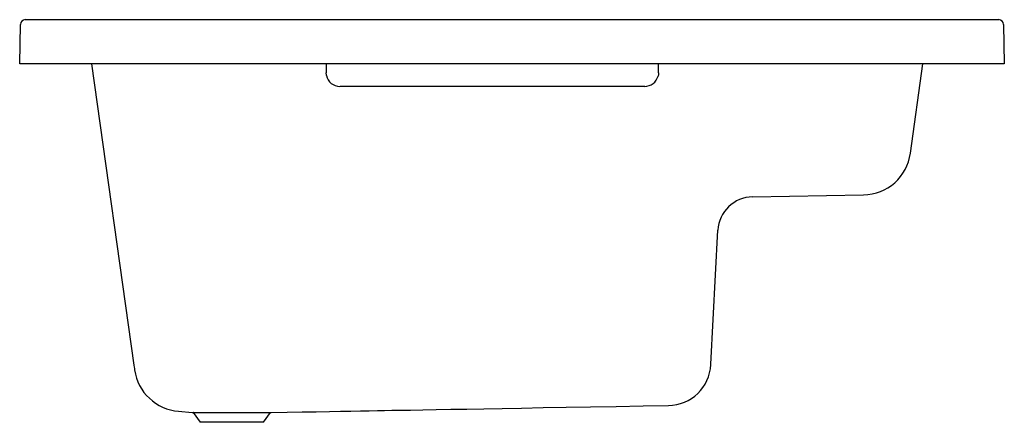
# Model space of a CAD drawing. Header units: millimetres. Extents: x 5282.86 to 5283.87, y 3373.33 to 3373.74.
import ezdxf

# ---------------------------------------------------------------- set-up
doc = ezdxf.new("R2010")
doc.units = ezdxf.units.MM
doc.layers.add('SANINDUSA', color=3, linetype='Continuous')

msp = doc.modelspace()

# ---------------------------------------------------------------- linework, layer by layer
at = {"layer": 'SANINDUSA'}
for p, q in [((5282.8642, 3373.6926), (5282.8649, 3373.7327)), ((5282.8699, 3373.7376), (5283.86, 3373.7376)), ((5283.865, 3373.7327), (5283.8657, 3373.6926)), ((5282.8692, 3373.6926), (5282.8642, 3373.6926)), ((5283.8607, 3373.6926), (5282.8692, 3373.6926)), ((5282.9372, 3373.6926), (5282.9804, 3373.3856)), ((5283.1759, 3373.6926), (5283.1759, 3373.6836)), ((5283.5139, 3373.6836), (5283.5139, 3373.6926)), ((5283.7703, 3373.6015), (5283.7828, 3373.6926)), ((5283.8657, 3373.6926), (5283.8607, 3373.6926)), ((5283.5, 3373.6696), (5283.19, 3373.6696)), ((5283.6097, 3373.5572), (5283.7226, 3373.5592)), ((5283.5672, 3373.3868), (5283.5744, 3373.5231)), ((5283.0407, 3373.3376), (5283.0479, 3373.3276)), ((5283.112, 3373.3276), (5283.1192, 3373.3376)), ((5283.112, 3373.3276), (5283.0479, 3373.3276))]:
    msp.add_line(p, q, dxfattribs=at)
at = {"layer": 'SANINDUSA', "flags": 128}
for points in [[(5283.1762, 3373.6807), (5283.1762, 3373.6812), (5283.1759, 3373.6836)], [(5283.5139, 3373.6836), (5283.5139, 3373.6819), (5283.5135, 3373.6802)], [(5282.9804, 3373.3856), (5282.9807, 3373.3836), (5282.9808, 3373.3824), (5282.981, 3373.3812), (5282.981, 3373.3809)], [(5283.1191, 3373.3376), (5283.1198, 3373.3376), (5283.1361, 3373.3379), (5283.1514, 3373.3382), (5283.1659, 3373.3384), (5283.1794, 3373.3386), (5283.1906, 3373.3388), (5283.2011, 3373.339), (5283.2108, 3373.3392), (5283.2198, 3373.3394), (5283.228, 3373.3395), (5283.2354, 3373.3396), (5283.2427, 3373.3398), (5283.2506, 3373.3399), (5283.2618, 3373.3401), (5283.2742, 3373.3403), (5283.2879, 3373.3406), (5283.3028, 3373.3408), (5283.3189, 3373.3411), (5283.3363, 3373.3414), (5283.3548, 3373.3417), (5283.3746, 3373.3421), (5283.3967, 3373.3425), (5283.4201, 3373.3429), (5283.4449, 3373.3433), (5283.471, 3373.3438), (5283.4984, 3373.3443), (5283.524, 3373.3447)], [(5283.0257, 3373.3388), (5283.0396, 3373.3377), (5283.0409, 3373.3376)], [(5283.0408, 3373.3376), (5283.0407, 3373.3376), (5283.0416, 3373.3376), (5283.0435, 3373.3376), (5283.0466, 3373.3376), (5283.0504, 3373.3376), (5283.0553, 3373.3376), (5283.0607, 3373.3376), (5283.0668, 3373.3376), (5283.0731, 3373.3376), (5283.0797, 3373.3376), (5283.0862, 3373.3376), (5283.0927, 3373.3376), (5283.0987, 3373.3376), (5283.1043, 3373.3376), (5283.109, 3373.3376), (5283.1131, 3373.3376), (5283.1161, 3373.3376), (5283.1182, 3373.3376), (5283.1189, 3373.3376), (5283.1192, 3373.3376)]]:
    msp.add_lwpolyline(points, dxfattribs=at)
at = {"layer": 'SANINDUSA'}
for centre, radius, start, end in [((5282.8699, 3373.7326), 0.005, 90, 179), ((5283.86, 3373.7326), 0.005, 1, 90), ((5283.1899, 3373.6836), 0.014, 191.8303, 270.0104), ((5283.4999, 3373.6836), 0.014, 270.0108, 345.8485), ((5283.7217, 3373.6082), 0.049, 271, 352.1625), ((5283.6103, 3373.5212), 0.036, 91, 177), ((5283.5233, 3373.3887), 0.044, 270.964, 357.0006), ((5283.0296, 3373.3877), 0.049, 188, 265.5363)]:
    msp.add_arc(centre, radius, start, end, dxfattribs=at)

doc.saveas('drawing.dxf')
